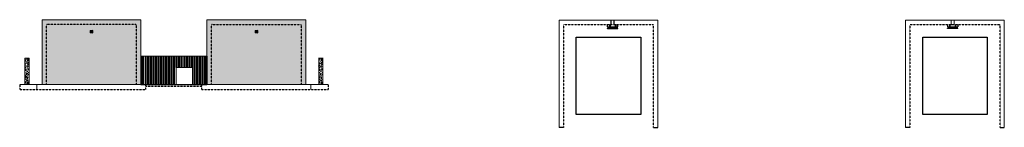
# Model space of a CAD drawing. Header units: inches. Extents: x 28922 to 33505, y 32 to 534.
import ezdxf

# ---------------------------------------------------------------- set-up
doc = ezdxf.new("R2010")
doc.units = ezdxf.units.IN
doc.header["$MEASUREMENT"] = 0
doc.linetypes.add('Hidden 1_8_', pattern=[0.1875, 0.125, -0.0625])
for name, color, linetype, lineweight in [('A-WALL-FULL-INTR', 3, 'Continuous', 13), ('FLOOR', 130, 'Hidden 1_8_', 25), ('SDTL', 6, 'Continuous', 25)]:
    doc.layers.add(name, color=color, linetype=linetype, lineweight=lineweight)

msp = doc.modelspace()

# ---------------------------------------------------------------- hatches: boundary and pattern name
at = {"layer": 'SDTL'}
h = msp.add_hatch(dxfattribs=at)
h.set_pattern_fill('AR-CONC', color=256, scale=5)
h.set_pattern_definition([(50, (0, 0), (35.86301, -3.137607), [3.75, -41.25]), (355, (0, 0), (-6.937567, 37.609607), [3, -33]), (100.45144, (2.99, -0.26), (28.925442, 34.472), [3.18701, -35.057106]), (46.1842, (0, 10), (53.362067, -8.275964), [5.625, -61.875]), (96.63564, (4.447, 9.31), (46.7331, 48.70593), [4.78052, -52.58569]), (351.18416, (0, 10), (46.7331, 48.70593), [4.5, -49.5]), (21, (5, 7.5), (29.845353, -20.130945), [3.75, -41.25]), (326, (5, 7.5), (12.165767, 36.257502), [3, -33]), (71.45144, (7.487, 5.822), (42.01112, 16.126558), [3.18701, -35.057106]), (37.5, (0, 0), (0.607993, 16.6446927), [0, -32.6, 0, -33.5, 0, -33.125]), (7.5, (0, 0), (13.153477, 19.720586), [0, -19.1, 0, -31.85, 0, -12.625]), (327.5, (-11.15, 0), (26.691122, -1.1277436), [0, -12.5, 0, -39, 0, -51.75]), (317.5, (-16.15, 0), (29.159308, 5.00525), [0, -16.25, 0, -25.9, 0, -36.75])])
h.paths.add_polyline_path([(30233.6, 507.5), (30229.6, 511.5), (29817.6, 511.5), (29813.6, 507.5), (29813.6, 231.5), (30233.6, 231.5)], flags=17)
h.paths.add_polyline_path([(30029.6, 471.5), (30017.6, 471.5), (30017.6, 483.5), (30029.6, 483.5)], flags=16)
h.paths.add_polyline_path([(30253.6, 533.5), (29793.6, 533.5), (29793.6, 231.5), (29813.6, 231.5), (29813.6, 507.5), (29817.6, 511.5), (30229.6, 511.5), (30233.6, 507.5), (30233.6, 231.5), (30253.6, 231.5)])
h.paths.add_polyline_path([(29485.6, 533.5), (29025.6, 533.5), (29025.6, 231.5), (29045.6, 231.5), (29045.6, 507.5), (29049.6, 511.5), (29461.6, 511.5), (29465.6, 507.5), (29465.6, 231.5), (29485.6, 231.5)])
h.paths.add_polyline_path([(29465.6, 507.5), (29461.6, 511.5), (29049.6, 511.5), (29045.6, 507.5), (29045.6, 231.5), (29465.6, 231.5)], flags=17)
h.paths.add_polyline_path([(29261.6, 471.5), (29249.6, 471.5), (29249.6, 483.5), (29261.6, 483.5)], flags=16)
h = msp.add_hatch(dxfattribs=at)
h.set_pattern_fill('ANSI31', color=256, scale=3)
h.paths.add_polyline_path([(31696.8, 511.5), (31696.3, 511.5), (31696.3, 499.5), (31696.8, 499.5)])
h.paths.add_polyline_path([(31667.8, 511.5), (31667.3, 511.5), (31667.3, 499.5), (31667.8, 499.5)])
h.paths.add_polyline_path([(31706, 493.5), (31658, 493.5), (31658, 493), (31706, 493)])
h = msp.add_hatch(dxfattribs=at)
h.set_pattern_fill('ANSI31', color=256, scale=3)
h.paths.add_polyline_path([(33288.6, 493.5), (33240.6, 493.5), (33240.6, 493), (33288.6, 493)])
h.paths.add_polyline_path([(33251.3, 511.5), (33250.8, 511.5), (33250.8, 499.5), (33251.3, 499.5)])
h.paths.add_polyline_path([(33278.3, 511.5), (33277.8, 511.5), (33277.8, 499.5), (33278.3, 499.5)])
h = msp.add_hatch(dxfattribs=at)
h.set_pattern_fill('AR-CONC', color=256, scale=2.5)
h.set_pattern_definition([(50, (0, 0), (17.9315046, -1.568803), [1.875, -20.625]), (355, (0, 0), (-3.468783, 18.804803), [1.5, -16.5]), (100.451444, (1.494, -0.13), (14.462721, 17.236), [1.593505, -17.528553]), (46.1842, (0, 5), (26.681033, -4.137982), [2.8125, -30.9375]), (96.63564, (2.223, 4.655), (23.366549, 24.352965), [2.390259, -26.292844]), (351.18416, (0, 5), (23.366549, 24.352965), [2.25, -24.75]), (21, (2.5, 3.75), (14.922676, -10.065472), [1.875, -20.625]), (326, (2.5, 3.75), (6.082883, 18.128751), [1.5, -16.5]), (71.451445, (3.744, 2.911), (21.005559, 8.063279), [1.593505, -17.528553]), (37.5, (0, 0), (0.3039964, 8.3223463), [0, -16.3, 0, -16.75, 0, -16.5625]), (7.5, (0, 0), (6.5767384, 9.8602928), [0, -9.55, 0, -15.925, 0, -6.3125]), (327.5, (-5.575, 0), (13.3455609, -0.5638718), [0, -6.25, 0, -19.5, 0, -25.875]), (317.5, (-8.075, 0), (14.579654, 2.5026246), [0, -8.125, 0, -12.95, 0, -18.375])])
h.paths.add_polyline_path([(28965.6, 354.5), (28945.6, 354.5), (28945.6, 231.5), (28965.6, 231.5)])
h = msp.add_hatch(dxfattribs=at)
h.set_pattern_fill('AR-CONC', color=256, scale=2.5)
h.set_pattern_definition([(50, (1368, 0), (17.9315046, -1.568803), [1.875, -20.625]), (355, (1368, 0), (-3.468783, 18.804803), [1.5, -16.5]), (100.451444, (1369.494, -0.13), (14.462721, 17.236), [1.593505, -17.528553]), (46.1842, (1368, 5), (26.681033, -4.137982), [2.8125, -30.9375]), (96.63564, (1370.223, 4.655), (23.366549, 24.352965), [2.390259, -26.292844]), (351.18416, (1368, 5), (23.366549, 24.352965), [2.25, -24.75]), (21, (1370.5, 3.75), (14.922676, -10.065472), [1.875, -20.625]), (326, (1370.5, 3.75), (6.082883, 18.128751), [1.5, -16.5]), (71.451445, (1371.744, 2.911), (21.005559, 8.063279), [1.593505, -17.528553]), (37.5, (1368, 0), (0.3039964, 8.3223463), [0, -16.3, 0, -16.75, 0, -16.5625]), (7.5, (1368, 0), (6.5767384, 9.8602928), [0, -9.55, 0, -15.925, 0, -6.3125]), (327.5, (1362.425, 0), (13.3455609, -0.5638718), [0, -6.25, 0, -19.5, 0, -25.875]), (317.5, (1359.925, 0), (14.579654, 2.5026246), [0, -8.125, 0, -12.95, 0, -18.375])])
h.paths.add_polyline_path([(30333.6, 354.5), (30313.6, 354.5), (30313.6, 231.5), (30333.6, 231.5)])

# ---------------------------------------------------------------- linework, layer by layer
at = {"layer": 'A-WALL-FULL-INTR'}
for p, q in [((29485.6, 533.5), (29025.6, 533.5)), ((29025.6, 533.5), (29025.6, 231.5)), ((29485.6, 231.5), (29485.6, 533.5)), ((30253.6, 533.5), (29793.6, 533.5)), ((29793.6, 533.5), (29793.6, 231.5)), ((30253.6, 231.5), (30253.6, 533.5)), ((31893, 531.5), (31433, 531.5)), ((31433, 531.5), (31433, 31.5)), ((31674.5, 531.5), (31674.5, 511.5)), ((31689.5, 511.5), (31689.5, 531.5)), ((31893, 31.5), (31893, 531.5)), ((33505.4, 531.5), (33045.4, 531.5)), ((33045.4, 531.5), (33045.4, 31.5)), ((33257.3, 531.5), (33257.3, 511.5)), ((33271.8, 511.5), (33271.8, 531.5)), ((33505.4, 31.5), (33505.4, 531.5)), ((29249.6, 471.5), (29249.6, 483.5)), ((29249.6, 483.5), (29261.6, 483.5)), ((29261.6, 471.5), (29249.6, 471.5)), ((29261.6, 483.5), (29261.6, 471.5)), ((30017.6, 471.5), (30017.6, 483.5)), ((30017.6, 483.5), (30029.6, 483.5)), ((30029.6, 471.5), (30017.6, 471.5)), ((30029.6, 483.5), (30029.6, 471.5)), ((28965.6, 354.5), (28945.6, 354.5)), ((28945.6, 354.5), (28945.6, 231.5)), ((28965.6, 231.5), (28965.6, 354.5)), ((29485.6, 364), (29793.6, 364)), ((30333.6, 354.5), (30313.6, 354.5)), ((30313.6, 354.5), (30313.6, 231.5)), ((30333.6, 231.5), (30333.6, 354.5)), ((29650.1, 310.5), (29726.1, 310.5)), ((29650.1, 310.5), (29650.1, 231.5)), ((29726.1, 310.5), (29726.1, 231.5)), ((28947.6, 231.5), (28921.6, 231.5)), ((28947.6, 231.5), (28965.6, 231.5)), ((29025.6, 231.5), (28965.6, 231.5)), ((29001.6, 231.5), (29001.6, 207.5)), ((29025.6, 231.5), (29045.6, 231.5)), ((29045.6, 231.5), (29465.6, 231.5)), ((29465.6, 231.5), (29485.6, 231.5)), ((29485.6, 231.5), (29793.6, 231.5)), ((29793.6, 231.5), (29813.6, 231.5)), ((30233.6, 231.5), (29813.6, 231.5)), ((30233.6, 231.5), (30253.6, 231.5)), ((30253.6, 231.5), (30313.6, 231.5)), ((30277.6, 231.5), (30277.6, 207.5)), ((30313.6, 231.5), (30357.6, 231.5))]:
    msp.add_line(p, q, dxfattribs=at)
at = {"layer": 'FLOOR'}
for p, q in [((29049.6, 511.5), (29045.6, 507.5)), ((29045.6, 507.5), (29045.6, 231.5)), ((29461.6, 511.5), (29049.6, 511.5)), ((29461.6, 511.5), (29465.6, 507.5)), ((29465.6, 231.5), (29465.6, 507.5)), ((29817.6, 511.5), (29813.6, 507.5)), ((29813.6, 507.5), (29813.6, 231.5)), ((29817.6, 511.5), (30229.6, 511.5)), ((30229.6, 511.5), (30233.6, 507.5)), ((30233.6, 231.5), (30233.6, 507.5)), ((31457, 511.5), (31453, 507.5)), ((31453, 507.5), (31453, 31.5)), ((31457, 511.5), (31869, 511.5)), ((31667.8, 511.5), (31667.8, 493.5)), ((31668.3, 511.5), (31668.3, 493.5)), ((31670.8, 511.5), (31670.8, 493.5)), ((31693.3, 511.5), (31693.3, 493.5)), ((31695.8, 511.5), (31695.8, 493.5)), ((31696.3, 511.5), (31696.3, 493.5)), ((31869, 511.5), (31873, 507.5)), ((31873, 31.5), (31873, 507.5)), ((33069.4, 511.5), (33065.4, 507.5)), ((33065.4, 507.5), (33065.4, 31.5)), ((33069.4, 511.5), (33481.4, 511.5)), ((33481.4, 511.5), (33485.4, 507.5)), ((33485.4, 31.5), (33485.4, 507.5)), ((28921.6, 231.5), (28921.6, 207.5)), ((29509.6, 207.5), (29509.6, 231.5)), ((29769.6, 207.5), (29769.6, 231.5)), ((30357.6, 231.5), (30357.6, 207.5)), ((28921.6, 207.5), (29509.6, 207.5)), ((29509.6, 223.5), (29769.6, 223.5)), ((29769.6, 207.5), (30357.6, 207.5)), ((30357.6, 211.5), (30357.6, 211.5))]:
    msp.add_line(p, q, dxfattribs=at)
at = {"layer": 'SDTL'}
for p, q in [((31658, 499.5), (31658, 511.5)), ((31667.3, 511.5), (31667.3, 499.5)), ((31667.8, 511.5), (31667.8, 499.5)), ((31674.5, 511.5), (31674.5, 527.5)), ((31689.5, 511.5), (31689.5, 527.5)), ((31696.3, 511.5), (31696.3, 499.5)), ((31696.8, 511.5), (31696.8, 499.5)), ((31706, 499.5), (31706, 511.5)), ((33240.6, 511.5), (33240.6, 499.5)), ((33250.8, 511.5), (33250.8, 499.5)), ((33251.3, 511.5), (33251.3, 499.5)), ((33257.3, 511.5), (33271.8, 511.5)), ((33277.8, 511.5), (33277.8, 499.5)), ((33278.3, 511.5), (33278.3, 499.5)), ((33288.6, 511.5), (33288.6, 499.5)), ((29249.6, 483.5), (29261.6, 471.5)), ((29261.6, 483.5), (29249.6, 471.5)), ((30017.6, 483.5), (30029.6, 471.5)), ((30029.6, 483.5), (30017.6, 471.5)), ((31658, 499.5), (31706, 499.5)), ((31706, 493.5), (31658, 493.5)), ((31658, 493), (31658, 493.5)), ((31706, 493), (31658, 493)), ((31667.8, 493.5), (31664.8, 493.5)), ((31667.3, 494), (31665.2, 494)), ((31667.3, 499.5), (31667.8, 499.5)), ((31667.3, 494), (31667.3, 496)), ((31667.8, 493.5), (31667.8, 496.5)), ((31696.3, 499.5), (31696.8, 499.5)), ((31696.3, 493.5), (31696.3, 496.5)), ((31696.3, 493.5), (31699.3, 493.5)), ((31696.8, 494), (31696.8, 496)), ((31696.8, 494), (31698.9, 494)), ((31706, 493), (31706, 493.5)), ((33240.6, 499.5), (33288.6, 499.5)), ((33288.6, 493.5), (33240.6, 493.5)), ((33240.6, 493), (33240.6, 493.5)), ((33288.6, 493), (33240.6, 493)), ((33250.8, 499.5), (33251.3, 499.5)), ((33277.8, 499.5), (33278.3, 499.5)), ((33288.6, 493), (33288.6, 493.5)), ((31513, 91.5), (31513, 451.5)), ((31513, 451.5), (31813, 451.5)), ((31813, 451.5), (31813, 91.5)), ((33125.4, 91.5), (33125.4, 451.5)), ((33125.4, 451.5), (33425.4, 451.5)), ((33425.4, 451.5), (33425.4, 91.5)), ((29488.2, 364), (29488.2, 231.5)), ((29488.2, 364), (29488.2, 231.5)), ((29494.6, 231.5), (29494.6, 364)), ((29494.7, 231.5), (29494.7, 364)), ((29497.2, 364), (29497.2, 231.5)), ((29497.2, 364), (29497.2, 231.5)), ((29506.6, 231.5), (29506.6, 364)), ((29506.7, 231.5), (29506.7, 364)), ((29509.2, 364), (29509.2, 231.5)), ((29509.2, 364), (29509.2, 231.5)), ((29518.6, 231.5), (29518.6, 364)), ((29518.7, 231.5), (29518.7, 364)), ((29521.2, 364), (29521.2, 231.5)), ((29521.2, 364), (29521.2, 231.5)), ((29530.6, 231.5), (29530.6, 364)), ((29530.7, 231.5), (29530.7, 364)), ((29533.2, 364), (29533.2, 231.5)), ((29533.2, 364), (29533.2, 231.5)), ((29542.6, 231.5), (29542.6, 364)), ((29542.7, 231.5), (29542.7, 364)), ((29545.2, 364), (29545.2, 231.5)), ((29545.2, 364), (29545.2, 231.5)), ((29554.6, 231.5), (29554.6, 364)), ((29554.7, 231.5), (29554.7, 364)), ((29557.2, 364), (29557.2, 231.5)), ((29557.2, 364), (29557.2, 231.5)), ((29566.6, 231.5), (29566.6, 364)), ((29566.7, 231.5), (29566.7, 364)), ((29569.2, 364), (29569.2, 231.5)), ((29569.2, 364), (29569.2, 231.5)), ((29578.6, 231.5), (29578.6, 364)), ((29578.7, 231.5), (29578.7, 364)), ((29581.2, 364), (29581.2, 231.5)), ((29581.2, 364), (29581.2, 231.5)), ((29590.6, 231.5), (29590.6, 364)), ((29590.7, 231.5), (29590.7, 364)), ((29593.2, 364), (29593.2, 231.5)), ((29593.2, 364), (29593.2, 231.5)), ((29602.6, 231.5), (29602.6, 364)), ((29602.7, 231.5), (29602.7, 364)), ((29605.2, 364), (29605.2, 231.5)), ((29605.2, 364), (29605.2, 231.5)), ((29614.6, 231.5), (29614.6, 364)), ((29614.7, 231.5), (29614.7, 364)), ((29617.2, 364), (29617.2, 231.5)), ((29617.2, 364), (29617.2, 231.5)), ((29626.6, 231.5), (29626.6, 364)), ((29626.7, 231.5), (29626.7, 364)), ((29629.2, 364), (29629.2, 231.5)), ((29629.2, 364), (29629.2, 231.5)), ((29638.6, 231.5), (29638.6, 364)), ((29638.7, 231.5), (29638.7, 364)), ((29641.2, 364), (29641.2, 231.5)), ((29641.2, 364), (29641.2, 231.5)), ((29650.6, 310.5), (29650.6, 364)), ((29650.7, 310.5), (29650.7, 364)), ((29653.2, 364), (29653.2, 310.5)), ((29653.2, 364), (29653.2, 310.5)), ((29662.6, 310.5), (29662.6, 364)), ((29662.7, 310.5), (29662.7, 364)), ((29665.2, 364), (29665.2, 310.5)), ((29665.2, 364), (29665.2, 310.5)), ((29674.6, 310.5), (29674.6, 364)), ((29674.7, 310.5), (29674.7, 364)), ((29677.2, 364), (29677.2, 310.5)), ((29677.2, 364), (29677.2, 310.5)), ((29686.6, 310.5), (29686.6, 364)), ((29686.7, 310.5), (29686.7, 364)), ((29689.2, 364), (29689.2, 310.5)), ((29689.2, 364), (29689.2, 310.5)), ((29698.6, 310.5), (29698.6, 364)), ((29698.7, 310.5), (29698.7, 364)), ((29701.2, 364), (29701.2, 310.5)), ((29701.2, 364), (29701.2, 310.5)), ((29710.6, 310.5), (29710.6, 364)), ((29710.7, 310.5), (29710.7, 364)), ((29713.2, 364), (29713.2, 310.5)), ((29713.2, 364), (29713.2, 310.5)), ((29722.6, 310.5), (29722.6, 364)), ((29722.7, 310.5), (29722.7, 364)), ((29725.2, 364), (29725.2, 310.5)), ((29725.2, 364), (29725.2, 310.5)), ((29734.6, 231.5), (29734.6, 364)), ((29734.7, 231.5), (29734.7, 364)), ((29737.2, 364), (29737.2, 231.5)), ((29737.2, 364), (29737.2, 231.5)), ((29746.6, 231.5), (29746.6, 364)), ((29746.7, 231.5), (29746.7, 364)), ((29749.2, 364), (29749.2, 231.5)), ((29749.2, 364), (29749.2, 231.5)), ((29758.6, 231.5), (29758.6, 364)), ((29758.7, 231.5), (29758.7, 364)), ((29761.2, 364), (29761.2, 231.5)), ((29761.2, 364), (29761.2, 231.5)), ((29770.6, 231.5), (29770.6, 364)), ((29770.7, 231.5), (29770.7, 364)), ((29773.2, 364), (29773.2, 231.5)), ((29773.2, 364), (29773.2, 231.5)), ((29782.6, 231.5), (29782.6, 364)), ((29782.7, 231.5), (29782.7, 364)), ((29785.2, 364), (29785.2, 231.5)), ((29785.2, 364), (29785.2, 231.5)), ((29791, 231.5), (29791, 364)), ((29791.1, 231.5), (29791.1, 364)), ((29793.6, 364), (29793.6, 231.5)), ((29485.6, 231.5), (29793.6, 231.5)), ((31813, 91.5), (31513, 91.5)), ((33425.4, 91.5), (33125.4, 91.5)), ((31453, 31.5), (31433, 31.5)), ((31873, 31.5), (31893, 31.5)), ((33065.4, 31.5), (33045.4, 31.5)), ((33485.4, 31.5), (33505.4, 31.5))]:
    msp.add_line(p, q, dxfattribs=at)
for centre, radius, start, end in [((31665.6, 493.2), 0.892, 116.4994, 160.4543), ((31668.3, 495.6), 1.1, 118.6304, 158.7237), ((31695.8, 495.6), 1.1, 21.2763, 61.3696), ((31698.5, 493.2), 0.892, 19.5457, 63.5006)]:
    msp.add_arc(centre, radius, start, end, dxfattribs=at)

doc.saveas('drawing.dxf')
